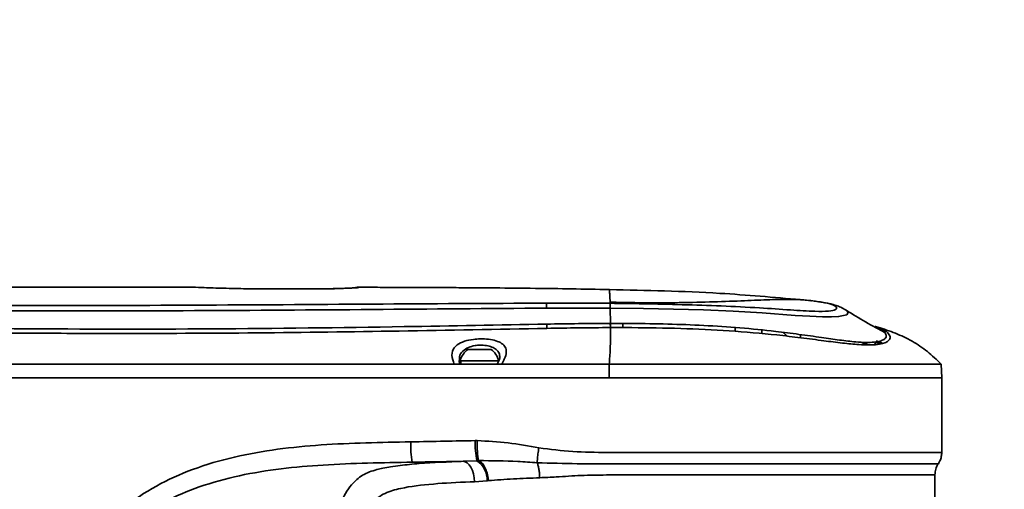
# Model space of a CAD drawing. Header units: millimetres. Extents: x -7686 to -856, y -458 to 6140.
# Tile 98 of 102: x -5563 to -5418, y 5164 to 5233. Entities that reach past the tile are written whole.
import ezdxf

# ---------------------------------------------------------------- set-up
doc = ezdxf.new("R2010")
doc.units = ezdxf.units.MM
doc.header["$LTSCALE"] = 5
doc.header["$PDSIZE"] = -1
doc.dimstyles.new('安装', dxfattribs={"dimtxt": 6, "dimasz": 12, "dimexe": 7, "dimexo": 0.625, "dimtad": 1, "dimtoh": 1, "dimtxsty": 'Standard', "dimcen": 2.5, "dimclrd": 4, "dimclre": 4, "dimclrt": 3, "dimadec": 0, "dimazin": 0, "dimtfac": 1, "dimtmove": 0, "dimatfit": 3, "dimfxl": 1, "dimarcsym": 0})

# ---------------------------------------------------------------- blocks, each defined once
blk = doc.blocks.new('*D98')
at = {"color": 4, "linetype": 'ByBlock', "lineweight": -2, "transparency": 16777216}
blk.add_arc((-5889.73, 5120.19), 285.04, 2.4123, 167.5877, dxfattribs=at)
at = {"color": 4, "linetype": 'ByBlock', "transparency": 16777216}
for points in [[(-6166.15, 5181.07), (-6170.07, 5181.84), (-6170.44, 5169.68)], [(-5602.94, 5132.23), (-5606.94, 5132.14), (-5604.69, 5120.19)]]:
    blk.add_solid(points, dxfattribs=at)
at = {"layer": 'Defpoints', "color": 0, "linetype": 'ByBlock', "transparency": 16777216}
for p in [(-5733.09, 5358.34), (-6613.71, 5247.84), (-6091.44, 5120.19), (-5347.19, 5120.19), (-5880.91, 5118.63)]:
    blk.add_point(p, dxfattribs=at)
at = {"color": 3, "linetype": 'ByBlock', "transparency": 16777216, "insert": (-5864.57, 5407.76), "char_height": 6, "attachment_point": 5, "rotation": 355}
blk.add_mtext('170°', dxfattribs=at)
blk = doc.blocks.new('*D101')
at = {"color": 4, "linetype": 'ByBlock', "lineweight": -2, "transparency": 16777216}
for p, q in [((-5062.43, 5416.67), (-5172.18, 5376.96)), ((-5030.8, 5416.67), (-5062.43, 5416.67)), ((-5881.96, 5120.19), (-5183.46, 5372.88))]:
    blk.add_line(p, q, dxfattribs=at)
at = {"color": 4, "linetype": 'ByBlock', "transparency": 16777216}
blk.add_solid([(-5172.86, 5378.85), (-5171.5, 5375.08), (-5183.46, 5372.88)], dxfattribs=at)
at = {"layer": 'Defpoints', "color": 0, "linetype": 'ByBlock', "transparency": 16777216}
for p in [(-5183.46, 5372.88), (-5881.96, 5120.19)]:
    blk.add_point(p, dxfattribs=at)
at = {"color": 3, "linetype": 'ByBlock', "transparency": 16777216, "insert": (-5046.3, 5420.8), "char_height": 6, "attachment_point": 5}
blk.add_mtext('R742,8', dxfattribs=at)

msp = doc.modelspace()

# ---------------------------------------------------------------- linework, layer by layer
at = {"linetype": 'Continuous', "lineweight": 35}
for p, q in [((-5527.072, 5193.249), (-5527.072, 5193.243)), ((-5518.691, 5193.244), (-5518.691, 5193.239)), ((-5512.954, 5193.471), (-5513.5, 5193.38)), ((-5513.124, 5193.422), (-5512.72, 5193.449)), ((-5475.741, 5191.292), (-5475.734, 5191.117)), ((-5475.734, 5191.117), (-5475.739, 5190.421)), ((-5475.734, 5191.117), (-5475.716, 5191.117)), ((-5475.716, 5191.117), (-5475.724, 5190.421)), ((-5446.837, 5191.577), (-5445.911, 5191.466)), ((-5445.037, 5191.345), (-5445.477, 5191.409)), ((-5475.724, 5190.421), (-5475.739, 5190.421)), ((-5475.724, 5190.421), (-5475.707, 5188.154)), ((-5475.722, 5188.154), (-5475.707, 5188.154)), ((-5475.722, 5188.154), (-5475.7, 5187.543)), ((-5475.707, 5188.154), (-5475.682, 5187.543)), ((-5473.894, 5188.155), (-5473.894, 5187.542)), ((-5475.682, 5187.543), (-5475.7, 5187.543)), ((-5457.342, 5186.995), (-5457.342, 5187.556)), ((-5453.43, 5187.192), (-5453.43, 5186.656)), ((-5449.691, 5186.285), (-5450.288, 5186.851)), ((-5447.722, 5186.054), (-5447.722, 5186.524)), ((-5438.064, 5185.062), (-5438.801, 5185.407)), ((-5437.918, 5185.378), (-5438.064, 5185.062)), ((-5436.682, 5185.394), (-5436.789, 5185.045)), ((-5436.625, 5185.58), (-5436.003, 5185.144)), ((-5436.625, 5185.58), (-5435.602, 5185.225)), ((-5496.096, 5184.337), (-5496.661, 5184.337)), ((-5493.263, 5184.337), (-5496.096, 5184.337)), ((-5496.684, 5182.187), (-5498.685, 5182.187)), ((-5496.864, 5182.687), (-5497.812, 5182.687)), ((-5497.712, 5182.687), (-5497.712, 5182.187)), ((-5497.712, 5182.187), (-5492.212, 5182.187)), ((-5492.112, 5182.687), (-5496.864, 5182.687)), ((-5496.684, 5182.187), (-5493.687, 5182.187)), ((-5493.687, 5182.187), (-5491.69, 5182.187)), ((-5475.884, 5180.187), (-5475.875, 5182.187)), ((-5426.962, 5180.185), (-5427.067, 5182.189)), ((-5426.962, 5180.187), (-5426.962, 5169.214)), ((-5495.599, 5170.943), (-5495.302, 5170.946)), ((-5497.369, 5167.904), (-5495.335, 5167.995)), ((-5495.335, 5167.995), (-5495.097, 5168.008)), ((-5493.835, 5165.047), (-5495.698, 5164.905)), ((-5493.668, 5165.067), (-5493.835, 5165.047)), ((-5427.961, 5160.807), (-5427.961, 5165.899))]:
    msp.add_line(p, q, dxfattribs=at)
at = {"linetype": 'Continuous', "lineweight": 35, "flags": 128}
for points in [[(-5440.938, 5190.018), (-5440.732, 5189.76), (-5440.946, 5189.437), (-5442.148, 5189.159), (-5443.18, 5189.108), (-5444.513, 5189.119), (-5446.38, 5189.205), (-5448.512, 5189.347), (-5453.372, 5189.696), (-5457.658, 5189.95), (-5462.001, 5190.143), (-5470.848, 5190.371), (-5475.724, 5190.421), (-5475.724, 5190.421), (-5475.724, 5190.421)], [(-5497.369, 5167.904), (-5497.053, 5167.845), (-5496.747, 5167.674), (-5496.462, 5167.397), (-5496.211, 5167.024), (-5496.001, 5166.569), (-5495.843, 5166.051), (-5495.74, 5165.489), (-5495.698, 5164.905)]]:
    msp.add_lwpolyline(points, dxfattribs=at)
at = {"linetype": 'Continuous', "lineweight": 35}
for centre, radius, start, end in [((-5450.979, 5190.119), 34.109, 178.26941, 179.49833), ((-5449.446, 5189.267), 35.653, 181.93825, 182.939), ((-5494.962, 5181.926), 2.95, 125.1663, 165.03898), ((-5494.962, 5181.926), 2.95, 14.96102, 54.8337), ((-5490.729, 5170.346), 14.349, 178.3204, 190.33178), ((-5482.491, 5170.63), 13.111, 178.6325, 191.59247), ((-5497.209, 5165.186), 3.377, 357.65668, 56.29024)]:
    msp.add_arc(centre, radius, start, end, dxfattribs=at)
for points, knots in [([(-5647.158, 5193.416), (-5646.344, 5193.422), (-5642.123, 5193.453), (-5634.47, 5193.469), (-5624.08, 5193.488), (-5613.847, 5193.494), (-5603.912, 5193.494), (-5593.723, 5193.488), (-5582.943, 5193.485), (-5571.47, 5193.484), (-5559.969, 5193.486), (-5548.841, 5193.489), (-5541.541, 5193.492), (-5538.073, 5193.494)], [0, 0, 0, 0, 0.02239, 0.1160672, 0.2104864, 0.3081177, 0.3974858, 0.4837333, 0.5883132, 0.693962, 0.7992443, 0.9046209, 1, 1, 1, 1]), ([(-5527.072, 5193.243), (-5528.235, 5193.25), (-5530.64, 5193.265), (-5533.9, 5193.367), (-5536.448, 5193.459), (-5537.811, 5193.493), (-5538.073, 5193.493), (-5538.073, 5193.494), (-5538.073, 5193.494)], [0, 0, 0, 0, 0.2002876, 0.4143065, 0.6300963, 0.8457666, 0.9999965, 1, 1, 1, 1]), ([(-5518.691, 5193.244), (-5519.979, 5193.245), (-5522.773, 5193.249), (-5525.567, 5193.247), (-5527.072, 5193.245)], [0, 0, 0, 0, 0.4612451, 1, 1, 1, 1]), ([(-5518.691, 5193.239), (-5520.691, 5193.24), (-5523.484, 5193.243), (-5526.278, 5193.243), (-5527.072, 5193.243)], [0, 0, 0, 0, 0.7158548, 1, 1, 1, 1]), ([(-5513.114, 5193.406), (-5513.112, 5193.406), (-5513.097, 5193.408), (-5513.211, 5193.397), (-5513.506, 5193.378), (-5514.111, 5193.346), (-5515.004, 5193.308), (-5516.13, 5193.272), (-5517.4, 5193.25), (-5518.358, 5193.241), (-5518.856, 5193.245), (-5518.913, 5193.246)], [0, 0, 0, 0, 0.0091938, 0.0809692, 0.1936911, 0.3378987, 0.4956467, 0.6576958, 0.8188014, 0.9791507, 1, 1, 1, 1]), ([(-5512.72, 5193.449), (-5512.714, 5193.44), (-5512.703, 5193.421), (-5513.539, 5193.367), (-5514.904, 5193.304), (-5516.697, 5193.249), (-5518.034, 5193.242), (-5518.691, 5193.239)], [0, 0, 0, 0, 0.2018854, 0.4042797, 0.6060648, 0.8064856, 1, 1, 1, 1]), ([(-5512.954, 5193.471), (-5512.954, 5193.471), (-5512.954, 5193.468), (-5512.837, 5193.459), (-5512.72, 5193.449)], [0, 0, 0, 0, 0.0000136, 1, 1, 1, 1]), ([(-5512.954, 5193.471), (-5512.47, 5193.47), (-5511.474, 5193.468), (-5509.92, 5193.464), (-5508.189, 5193.458), (-5506.042, 5193.451), (-5503.374, 5193.441), (-5500.351, 5193.427), (-5496.75, 5193.407), (-5492.233, 5193.372), (-5486.968, 5193.324), (-5481.342, 5193.242), (-5477.709, 5193.174), (-5475.841, 5193.139)], [0, 0, 0, 0, 0.0391222, 0.0804914, 0.1256134, 0.179068, 0.2540362, 0.3412156, 0.4234012, 0.5451526, 0.7063477, 0.8489446, 1, 1, 1, 1]), ([(-5475.841, 5193.139), (-5475.841, 5193.139), (-5475.841, 5193.139), (-5475.829, 5192.943), (-5475.792, 5192.389), (-5475.758, 5191.664), (-5475.741, 5191.292)], [0, 0, 0, 0, 0.2296142, 0.469517, 0.72746949, 1, 1, 1, 1]), ([(-5475.841, 5193.139), (-5470.431, 5193.021), (-5461.039, 5192.817), (-5451.682, 5191.995), (-5447.713, 5191.646)], [0, 0, 0, 0, 0.5759428, 1, 1, 1, 1]), ([(-5665.072, 5191.652), (-5652.872, 5191.59), (-5623.225, 5191.439), (-5589.224, 5190.905), (-5549.979, 5190.731), (-5519.625, 5190.952), (-5493.629, 5191.1), (-5485.072, 5191.149)], [0, 0, 0, 0, 0.20333183, 0.49410221, 0.56673928, 0.85739035, 1, 1, 1, 1]), ([(-5485.087, 5190.418), (-5493.639, 5190.345), (-5519.629, 5190.126), (-5549.979, 5189.931), (-5589.222, 5190.144), (-5623.221, 5190.736), (-5652.865, 5190.937), (-5665.062, 5191.021)], [0, 0, 0, 0, 0.1425613, 0.4332259, 0.5058794, 0.7966914, 1, 1, 1, 1]), ([(-5485.072, 5191.149), (-5483.478, 5191.149), (-5480.365, 5191.149), (-5477.253, 5191.131), (-5475.734, 5191.117), (-5475.734, 5191.117)], [0, 0, 0, 0, 0.5121599, 0.9999936, 1, 1, 1, 1]), ([(-5475.741, 5191.292), (-5475.135, 5191.276), (-5473.924, 5191.242), (-5472.097, 5191.21), (-5469.066, 5191.18), (-5464.865, 5191.205), (-5459.822, 5191.34), (-5455.368, 5191.524), (-5451.722, 5191.676), (-5449.473, 5191.703), (-5448.185, 5191.673), (-5447.488, 5191.638), (-5447.012, 5191.598), (-5446.895, 5191.584), (-5446.837, 5191.577)], [0, 0, 0, 0, 0.0426279, 0.0852205, 0.1278847, 0.2556397, 0.3839394, 0.513044, 0.6406038, 0.765996, 0.8257154, 0.8850496, 0.9429064, 1, 1, 1, 1]), ([(-5475.716, 5191.117), (-5474.098, 5191.097), (-5470.565, 5191.051), (-5465.12, 5190.925), (-5459.397, 5190.739), (-5454.046, 5190.477), (-5449.989, 5190.194), (-5447.313, 5190.014), (-5445.284, 5189.911), (-5443.451, 5189.928), (-5442.527, 5190.166), (-5442.354, 5190.462), (-5442.684, 5190.813), (-5443.648, 5191.148), (-5444.93, 5191.332), (-5445.572, 5191.424)], [0, 0, 0, 0, 0.0926949, 0.2023417, 0.3119878, 0.4212658, 0.5130477, 0.5536441, 0.5941407, 0.657038, 0.719938, 0.7714316, 0.8230591, 0.9114549, 1, 1, 1, 1]), ([(-5446.128, 5191.493), (-5446.171, 5191.498), (-5446.321, 5191.516), (-5446.475, 5191.534), (-5446.584, 5191.547)], [0, 0, 0, 0, 0.28784289, 1, 1, 1, 1]), ([(-5445.572, 5191.424), (-5445.684, 5191.438), (-5445.795, 5191.452), (-5445.911, 5191.466), (-5445.911, 5191.466)], [0, 0, 0, 0, 0.9999461, 1, 1, 1, 1]), ([(-5441.129, 5190.176), (-5441.359, 5190.301), (-5441.857, 5190.573), (-5442.577, 5190.831), (-5443.418, 5191.066), (-5444.229, 5191.234), (-5444.813, 5191.314), (-5445.037, 5191.345)], [0, 0, 0, 0, 0.1425823, 0.3080901, 0.516912, 0.8146128, 1, 1, 1, 1]), ([(-5475.739, 5190.421), (-5477.261, 5190.424), (-5480.376, 5190.429), (-5483.492, 5190.421), (-5485.087, 5190.418)], [0, 0, 0, 0, 0.4882946, 1, 1, 1, 1]), ([(-5441.141, 5190.154), (-5441.088, 5190.136), (-5440.969, 5190.094), (-5440.949, 5190.045), (-5440.938, 5190.018)], [0, 0, 0, 0, 0.4505321, 1, 1, 1, 1]), ([(-5435.216, 5186.753), (-5436.2, 5187.287), (-5438.15, 5188.346), (-5440.066, 5189.511), (-5441.015, 5190.089)], [0, 0, 0, 0, 0.5047166, 1, 1, 1, 1]), ([(-5485.052, 5187.439), (-5492.295, 5187.299), (-5513.494, 5186.891), (-5539.349, 5186.629), (-5562.33, 5186.727), (-5588.823, 5186.972), (-5623.59, 5187.825), (-5653.991, 5188.228), (-5666.922, 5188.4)], [0, 0, 0, 0, 0.1194958, 0.3497049, 0.42643, 0.4985399, 0.7866906, 1, 1, 1, 1]), ([(-5666.914, 5188.983), (-5666.914, 5188.983), (-5653.977, 5188.924), (-5623.576, 5188.384), (-5588.808, 5187.613), (-5557.545, 5187.324), (-5534.32, 5187.299), (-5508.479, 5187.629), (-5492.066, 5187.932), (-5485.078, 5188.061)], [0, 0, 0, 0, 0.0000003, 0.2134252, 0.5015824, 0.5736817, 0.7291848, 0.8847112, 1, 1, 1, 1]), ([(-5485.078, 5188.061), (-5483.52, 5188.086), (-5480.401, 5188.135), (-5477.282, 5188.148), (-5475.722, 5188.154)], [0, 0, 0, 0, 0.4997779, 1, 1, 1, 1]), ([(-5475.707, 5188.154), (-5475.707, 5188.154), (-5474.66, 5188.156), (-5470.078, 5188.146), (-5463.707, 5188.006), (-5456.636, 5187.538), (-5451.947, 5187.075), (-5447.929, 5186.563), (-5444.766, 5186.108), (-5441.938, 5185.702), (-5439.754, 5185.446), (-5438.071, 5185.348), (-5436.865, 5185.388), (-5435.975, 5185.551), (-5435.315, 5185.855), (-5435.024, 5186.286), (-5435.22, 5186.627), (-5435.309, 5186.781)], [0, 0, 0, 0, 0.0000011, 0.0581852, 0.2547474, 0.3540642, 0.453278, 0.5196007, 0.5867562, 0.6436738, 0.7022556, 0.7455405, 0.7900056, 0.8337532, 0.8784554, 0.9454437, 1, 1, 1, 1]), ([(-5474.738, 5188.157), (-5475.044, 5188.157), (-5475.398, 5188.157), (-5475.669, 5188.097), (-5475.704, 5188.089)], [0, 0, 0, 0, 0.8681586, 1, 1, 1, 1]), ([(-5475.7, 5187.543), (-5475.7, 5187.543), (-5477.259, 5187.539), (-5480.377, 5187.511), (-5483.494, 5187.463), (-5485.052, 5187.439)], [0, 0, 0, 0, 0.0000064, 0.5001507, 1, 1, 1, 1]), ([(-5475.7, 5187.543), (-5475.694, 5187.143), (-5475.686, 5186.497), (-5475.699, 5185.397), (-5475.731, 5184.408), (-5475.779, 5183.401), (-5475.845, 5182.567), (-5475.875, 5182.187)], [0, 0, 0, 0, 0.3283407, 0.5305656, 0.7116469, 0.8686658, 1, 1, 1, 1]), ([(-5436.146, 5187.483), (-5435.93, 5187.405), (-5435.298, 5187.178), (-5434.714, 5186.665), (-5434.473, 5186.047), (-5434.771, 5185.558), (-5435.458, 5185.229), (-5436.356, 5185.04), (-5437.591, 5184.975), (-5439.29, 5185.036), (-5441.531, 5185.26), (-5444.404, 5185.629), (-5447.655, 5186.052), (-5452.286, 5186.607), (-5458.211, 5187.116), (-5465.359, 5187.454), (-5471.193, 5187.549), (-5474.634, 5187.544), (-5475.682, 5187.543)], [0, 0, 0, 0, 0.03435419, 0.1004077, 0.16073061, 0.22096336, 0.26075119, 0.30051032, 0.34036804, 0.38022644, 0.43254341, 0.48495104, 0.54456861, 0.6042684, 0.71899834, 0.83425722, 0.94950724, 1, 1, 1, 1]), ([(-5436.748, 5187.718), (-5436.737, 5187.715), (-5436.726, 5187.712), (-5436.716, 5187.709), (-5436.716, 5187.709)], [0, 0, 0, 0, 0.999378, 1, 1, 1, 1]), ([(-5436.709, 5187.707), (-5436.709, 5187.707), (-5436.709, 5187.707), (-5436.709, 5187.707), (-5436.709, 5187.707), (-5436.71, 5187.707), (-5436.711, 5187.707), (-5436.713, 5187.708), (-5436.715, 5187.708), (-5436.716, 5187.709)], [0, 0, 0, 0, 0.0009146, 0.0029448, 0.0110542, 0.0432016, 0.1714447, 0.6840699, 1, 1, 1, 1]), ([(-5436.709, 5187.707), (-5436.594, 5187.673), (-5435.606, 5187.389), (-5433.77, 5186.768), (-5431.298, 5185.61), (-5429.021, 5184.089), (-5427.718, 5182.821), (-5427.067, 5182.187)], [0, 0, 0, 0, 0.0319667, 0.2740479, 0.5160437, 0.7579609, 1, 1, 1, 1]), ([(-5435.309, 5186.781), (-5435.322, 5186.82), (-5435.403, 5187.067), (-5435.807, 5187.293), (-5436.147, 5187.483)], [0, 0, 0, 0, 0.1602062, 1, 1, 1, 1]), ([(-5498.685, 5182.187), (-5498.685, 5182.187), (-5498.767, 5182.4), (-5499.009, 5183.095), (-5499.071, 5184.082), (-5498.399, 5184.992), (-5497.258, 5185.557), (-5496.013, 5185.828), (-5494.783, 5185.917), (-5493.608, 5185.861), (-5492.497, 5185.632), (-5491.631, 5185.241), (-5491.087, 5184.677), (-5490.941, 5183.912), (-5491.213, 5183.067), (-5491.546, 5182.448), (-5491.69, 5182.187), (-5491.69, 5182.187)], [0, 0, 0, 0, 0.0000032, 0.0500061, 0.1716123, 0.2742943, 0.3605239, 0.4353462, 0.4880499, 0.5543624, 0.620905, 0.689567, 0.7635551, 0.8455328, 0.9387495, 0.9999968, 1, 1, 1, 1]), ([(-5491.974, 5183.132), (-5491.99, 5183.359), (-5492.021, 5183.807), (-5492.437, 5184.331), (-5493.084, 5184.714), (-5493.922, 5184.938), (-5494.807, 5184.994), (-5495.731, 5184.907), (-5496.671, 5184.642), (-5497.509, 5184.087), (-5497.949, 5183.421), (-5497.915, 5182.894), (-5497.903, 5182.712)], [0, 0, 0, 0, 0.1063666, 0.2097693, 0.3046445, 0.3956387, 0.4857402, 0.5573444, 0.6596331, 0.779136, 0.9236993, 1, 1, 1, 1]), ([(-5436.289, 5185.085), (-5436.294, 5185.106), (-5436.322, 5185.228), (-5436.56, 5185.334), (-5436.757, 5185.422)], [0, 0, 0, 0, 0.1693986, 1, 1, 1, 1]), ([(-5571.371, 5182.187), (-5567.322, 5182.187), (-5559.191, 5182.187), (-5547.098, 5182.187), (-5535.302, 5182.187), (-5524.12, 5182.187), (-5513.781, 5182.187), (-5505.396, 5182.187), (-5500.484, 5182.187), (-5498.685, 5182.187)], [0, 0, 0, 0, 0.1671436, 0.3355847, 0.4988886, 0.6537122, 0.796874, 0.9255948, 1, 1, 1, 1]), ([(-5497.835, 5182.194), (-5497.885, 5182.341), (-5497.964, 5182.571), (-5497.952, 5182.675), (-5497.947, 5182.712)], [0, 0, 0, 0, 0.6442507, 1, 1, 1, 1]), ([(-5491.972, 5183.132), (-5491.973, 5183.088), (-5491.975, 5182.984), (-5492.107, 5182.623), (-5492.29, 5182.316), (-5492.361, 5182.197)], [0, 0, 0, 0, 0.3128446, 0.7335675, 1, 1, 1, 1]), ([(-5491.69, 5182.187), (-5489.951, 5182.187), (-5486.777, 5182.187), (-5482.451, 5182.187), (-5478.923, 5182.187), (-5476.818, 5182.187), (-5475.875, 5182.187)], [0, 0, 0, 0, 0.3293625, 0.6011868, 0.8212279, 1, 1, 1, 1]), ([(-5475.884, 5180.187), (-5476.409, 5180.187), (-5477.528, 5180.187), (-5479.338, 5180.187), (-5481.409, 5180.187), (-5483.734, 5180.187), (-5487.335, 5180.187), (-5492.442, 5180.187), (-5499.36, 5180.187), (-5507.301, 5180.187), (-5516.281, 5180.187), (-5526.155, 5180.187), (-5536.752, 5180.187), (-5547.846, 5180.187), (-5559.925, 5180.187), (-5572.907, 5180.187), (-5586.486, 5180.187), (-5599.725, 5180.187), (-5612.433, 5180.187), (-5623.665, 5180.187), (-5633.655, 5180.187), (-5642.291, 5180.187), (-5650.701, 5180.187), (-5658.894, 5180.187), (-5664.36, 5180.187), (-5667.094, 5180.187)], [0, 0, 0, 0, 0.008257, 0.0176053, 0.0285371, 0.0409456, 0.0542762, 0.0853015, 0.1213187, 0.1629436, 0.2098438, 0.2620113, 0.3175586, 0.3757042, 0.4356514, 0.5066376, 0.5789952, 0.6484434, 0.714269, 0.7784887, 0.824931, 0.8713216, 0.9142607, 0.957114, 1, 1, 1, 1]), ([(-5475.884, 5180.187), (-5476.409, 5180.187), (-5477.528, 5180.187), (-5479.338, 5180.187), (-5481.409, 5180.187), (-5483.734, 5180.187), (-5487.335, 5180.187), (-5492.442, 5180.187), (-5499.36, 5180.187), (-5507.301, 5180.187), (-5516.281, 5180.187), (-5526.155, 5180.187), (-5536.752, 5180.187), (-5547.846, 5180.187), (-5559.925, 5180.187), (-5572.907, 5180.187), (-5586.486, 5180.187), (-5599.725, 5180.187), (-5612.433, 5180.187), (-5623.665, 5180.187), (-5633.655, 5180.187), (-5642.291, 5180.187), (-5650.701, 5180.187), (-5658.894, 5180.187), (-5664.36, 5180.187), (-5667.094, 5180.187)], [0, 0, 0, 0, 0.008257, 0.0176053, 0.0285371, 0.0409456, 0.0542762, 0.0853015, 0.1213187, 0.1629436, 0.2098438, 0.2620113, 0.3175586, 0.3757042, 0.4356514, 0.5066376, 0.5789952, 0.6484434, 0.714269, 0.7784887, 0.824931, 0.8713216, 0.9142607, 0.957114, 1, 1, 1, 1]), ([(-5561.563, 5120.187), (-5561.555, 5122.002), (-5561.54, 5125.63), (-5561.192, 5131.329), (-5560.352, 5137.25), (-5558.887, 5143.315), (-5556.748, 5148.982), (-5553.881, 5154.093), (-5550.702, 5158.067), (-5546.913, 5161.536), (-5542.559, 5164.416), (-5537.032, 5166.9), (-5531.022, 5168.641), (-5524.673, 5169.753), (-5516.01, 5170.569), (-5509.468, 5170.687), (-5505.072, 5170.766)], [0, 0, 0, 0, 0.0611893, 0.1223429, 0.1923934, 0.2625607, 0.3323766, 0.3959397, 0.4594342, 0.5030914, 0.5687523, 0.6345076, 0.7066877, 0.7791713, 0.8515944, 1, 1, 1, 1]), ([(-5505.072, 5170.766), (-5503.406, 5170.797), (-5500.246, 5170.855), (-5497.09, 5170.914), (-5495.599, 5170.943)], [0, 0, 0, 0, 0.5272878, 1, 1, 1, 1]), ([(-5495.302, 5170.946), (-5493.783, 5170.862), (-5490.732, 5170.691), (-5487.729, 5170.159), (-5486.221, 5169.892)], [0, 0, 0, 0, 0.49781507, 1, 1, 1, 1]), ([(-5495.302, 5170.946), (-5495.302, 5170.916), (-5495.302, 5170.716), (-5495.297, 5170.18), (-5495.27, 5169.378), (-5495.213, 5168.601), (-5495.151, 5168.168), (-5495.11, 5168.046), (-5495.097, 5168.008)], [0, 0, 0, 0, 0.0221903, 0.1472028, 0.3935836, 0.6399569, 0.8863261, 1, 1, 1, 1]), ([(-5486.221, 5169.892), (-5486.268, 5169.589), (-5486.362, 5168.982), (-5486.443, 5168.223), (-5486.463, 5167.848), (-5486.471, 5167.69)], [0, 0, 0, 0, 0.3669772, 0.733966, 1, 1, 1, 1]), ([(-5486.221, 5169.892), (-5484.561, 5169.675), (-5481.238, 5169.242), (-5475.376, 5169.204), (-5468.599, 5169.217), (-5461.062, 5169.214), (-5453.844, 5169.215), (-5447.135, 5169.215), (-5441.15, 5169.214), (-5436.025, 5169.214), (-5431.933, 5169.214), (-5429.046, 5169.214), (-5427.29, 5169.214), (-5427.071, 5169.214), (-5426.962, 5169.214)], [0, 0, 0, 0, 0.0595109, 0.1190928, 0.2084655, 0.2978356, 0.3872016, 0.4765672, 0.565761, 0.6549547, 0.7442293, 0.8335043, 0.9167522, 1, 1, 1, 1]), ([(-5426.962, 5169.214), (-5426.975, 5169.004), (-5427.001, 5168.585), (-5427.186, 5168.021), (-5427.377, 5167.699), (-5427.461, 5167.557)], [0, 0, 0, 0, 0.3589312, 0.7178623, 1, 1, 1, 1]), ([(-5504.845, 5167.772), (-5509.222, 5167.701), (-5515.665, 5167.597), (-5524.151, 5166.878), (-5530.274, 5165.896), (-5536.02, 5164.342), (-5541.263, 5162.114), (-5545.35, 5159.522), (-5548.911, 5156.36), (-5551.894, 5152.702), (-5554.612, 5147.918), (-5556.642, 5142.545), (-5558.025, 5136.739), (-5558.798, 5131.033), (-5559.159, 5125.508), (-5559.189, 5121.961), (-5559.204, 5120.187)], [0, 0, 0, 0, 0.154164, 0.2269557, 0.2997976, 0.372346, 0.4361765, 0.4998975, 0.5419016, 0.6035358, 0.6652483, 0.7349739, 0.8050832, 0.8750815, 0.9375306, 1, 1, 1, 1]), ([(-5508.026, 5167.071), (-5507.566, 5167.146), (-5506.268, 5167.358), (-5502.847, 5167.679), (-5499.572, 5167.814), (-5497.369, 5167.904)], [0, 0, 0, 0, 0.1524566, 0.4300251, 1, 1, 1, 1]), ([(-5497.369, 5167.904), (-5498.182, 5167.889), (-5500.673, 5167.844), (-5503.166, 5167.801), (-5504.845, 5167.772)], [0, 0, 0, 0, 0.32625844, 1, 1, 1, 1]), ([(-5495.097, 5168.008), (-5495.096, 5168.007), (-5495.096, 5168.007), (-5495.094, 5168.006), (-5495.094, 5168.006)], [0, 0, 0, 0, 0.76984299, 1, 1, 1, 1]), ([(-5495.094, 5168.006), (-5493.168, 5167.99), (-5490.307, 5167.966), (-5487.417, 5167.758), (-5486.471, 5167.69)], [0, 0, 0, 0, 0.6729656, 1, 1, 1, 1]), ([(-5495.094, 5168.006), (-5494.926, 5167.912), (-5494.591, 5167.723), (-5494.153, 5167.053), (-5493.824, 5166.175), (-5493.699, 5165.465), (-5493.67, 5165.094), (-5493.668, 5165.067)], [0, 0, 0, 0, 0.2433204, 0.4866406, 0.7299657, 0.9801967, 1, 1, 1, 1]), ([(-5486.471, 5167.69), (-5484.512, 5167.633), (-5481.18, 5167.536), (-5476.404, 5167.562), (-5471.128, 5167.554), (-5464.707, 5167.558), (-5457.437, 5167.557), (-5450.514, 5167.557), (-5444.259, 5167.557), (-5438.737, 5167.557), (-5434.204, 5167.557), (-5430.703, 5167.557), (-5428.662, 5167.557), (-5427.628, 5167.557), (-5427.517, 5167.557), (-5427.461, 5167.557)], [0, 0, 0, 0, 0.0711111, 0.1209291, 0.1710225, 0.2584855, 0.3484845, 0.4359445, 0.5259401, 0.6134202, 0.7034383, 0.7908907, 0.880878, 0.9400568, 1, 1, 1, 1]), ([(-5516.875, 5158.492), (-5516.417, 5159.577), (-5515.497, 5161.754), (-5514.002, 5164.418), (-5512.214, 5165.975), (-5510.545, 5166.582), (-5509.126, 5166.919), (-5508.41, 5167.018), (-5508.026, 5167.071)], [0, 0, 0, 0, 0.2387386, 0.4787519, 0.6612179, 0.850137, 0.919668, 1, 1, 1, 1]), ([(-5495.698, 5164.905), (-5495.904, 5164.899), (-5498.041, 5164.836), (-5501.917, 5164.6), (-5506.001, 5164.127), (-5508.925, 5163.307), (-5510.972, 5161.853), (-5512.567, 5159.209), (-5513.365, 5157.161), (-5513.768, 5156.125)], [0, 0, 0, 0, 0.0227243, 0.2365108, 0.4561874, 0.5799359, 0.7076988, 0.852134, 1, 1, 1, 1]), ([(-5486.101, 5165.487), (-5487.397, 5165.442), (-5490.002, 5165.35), (-5492.442, 5165.162), (-5493.668, 5165.067)], [0, 0, 0, 0, 0.4976612, 1, 1, 1, 1]), ([(-5427.961, 5165.899), (-5428.072, 5165.899), (-5428.295, 5165.899), (-5430.099, 5165.899), (-5432.968, 5165.9), (-5436.998, 5165.899), (-5442.01, 5165.899), (-5447.924, 5165.899), (-5454.463, 5165.898), (-5461.56, 5165.901), (-5468.887, 5165.888), (-5475.115, 5165.928), (-5480.016, 5165.846), (-5483.292, 5165.632), (-5485.294, 5165.529), (-5486.101, 5165.487)], [0, 0, 0, 0, 0.0853849, 0.1707699, 0.2585021, 0.3460865, 0.4362108, 0.5237952, 0.6139195, 0.7015038, 0.7916281, 0.8792125, 0.9243486, 0.9694926, 1, 1, 1, 1])]:
    msp.add_open_spline(points, degree=3, knots=knots, dxfattribs=at)
for points in [[(-5475.875, 5182.187), (-5474.326, 5182.187), (-5471.228, 5182.187), (-5466.578, 5182.187), (-5461.988, 5182.187), (-5457.505, 5182.187), (-5453.177, 5182.187), (-5449.051, 5182.187), (-5445.17, 5182.187), (-5441.577, 5182.187), (-5438.31, 5182.187), (-5435.404, 5182.187), (-5432.89, 5182.187), (-5430.796, 5182.187), (-5429.141, 5182.187), (-5427.955, 5182.187), (-5427.206, 5182.187), (-5427.113, 5182.187), (-5427.067, 5182.187)], [(-5426.962, 5180.187), (-5427.008, 5180.187), (-5427.102, 5180.187), (-5427.852, 5180.187), (-5429.041, 5180.187), (-5430.699, 5180.187), (-5432.798, 5180.187), (-5435.318, 5180.187), (-5438.231, 5180.187), (-5441.506, 5180.187), (-5445.107, 5180.187), (-5448.997, 5180.187), (-5453.133, 5180.187), (-5457.471, 5180.187), (-5461.965, 5180.187), (-5466.565, 5180.187), (-5471.226, 5180.187), (-5474.331, 5180.187), (-5475.884, 5180.187)], [(-5426.962, 5180.187), (-5427.008, 5180.187), (-5427.102, 5180.187), (-5427.852, 5180.187), (-5429.041, 5180.187), (-5430.699, 5180.187), (-5432.798, 5180.187), (-5435.318, 5180.187), (-5438.231, 5180.187), (-5441.506, 5180.187), (-5445.107, 5180.187), (-5448.997, 5180.187), (-5453.133, 5180.187), (-5457.471, 5180.187), (-5461.965, 5180.187), (-5466.565, 5180.187), (-5471.226, 5180.187), (-5474.331, 5180.187), (-5475.884, 5180.187)], [(-5486.471, 5167.69), (-5486.421, 5167.541), (-5486.321, 5167.243), (-5486.21, 5166.697), (-5486.13, 5166.106), (-5486.11, 5165.694), (-5486.101, 5165.487)], [(-5427.461, 5167.557), (-5427.606, 5167.299), (-5427.894, 5166.783), (-5427.938, 5166.194), (-5427.961, 5165.899)]]:
    msp.add_open_spline(points, degree=3, dxfattribs=at)

# ---------------------------------------------------------------- dimensions: what is measured, and where the dimension line sits
at = {"color": 1, "linetype": 'ByBlock'}
dim = msp.add_radius_dim(center=(-5881.961, 5120.187), mpoint=(-5183.464, 5372.883), dimstyle='安装', dxfattribs=at)
dim.commit()
dim.dimension.update_dxf_attribs({"geometry": '*D101', "text_midpoint": (-5046.301, 5416.671), "dimtype": 164})
dim = msp.add_angular_dim_2l(base=(-5733.095, 5358.337), line1=((-5347.187, 5120.187), (-6091.438, 5120.187)), line2=((-5880.906, 5118.631), (-6613.709, 5247.844)), dimstyle='安装', dxfattribs=at)
dim.commit()
dim.dimension.update_dxf_attribs({"geometry": '*D98', "text_midpoint": (-5864.57, 5407.757)})

doc.saveas('drawing.dxf')
